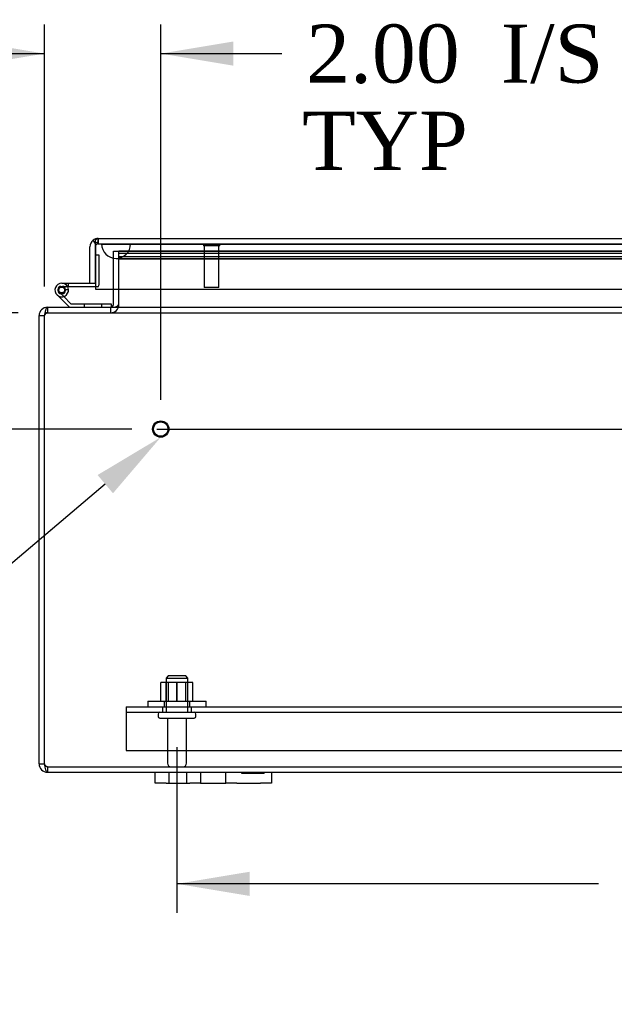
# Model space of a CAD drawing. Header units: inches. Extents: x 1 to 240, y -1 to 159.
# Tile 2 of 26: x 42 to 53, y 15 to 32. Entities that reach past the tile are written whole.
import ezdxf
from ezdxf import colors
from ezdxf.entities.mleader import LeaderData, LeaderLine
from ezdxf.enums import TextEntityAlignment as Align
from ezdxf.lldxf.tags import DXFTag
from ezdxf.math import Vec2, Vec3

# ---------------------------------------------------------------- set-up
doc = ezdxf.new("R2010")
doc.units = ezdxf.units.IN
doc.header["$MEASUREMENT"] = 0
for name, color, linetype in [('COM40681', 7, 'Continuous'), ('COM54746-20', 7, 'Continuous'), ('COM70219', 7, 'Continuous'), ('COM70668-1', 7, 'Continuous'), ('COM71168-1', 7, 'Continuous'), ('Default', 7, 'Continuous'), ('FET07710', 7, 'Continuous'), ('NTS166105', 7, 'Continuous'), ('STD21878', 7, 'Continuous'), ('STD26094', 7, 'Continuous'), ('WAF25059', 7, 'Continuous')]:
    doc.layers.add(name, color=color, linetype=linetype)
doc.styles.add('SEACAD_Times_New_Roman', font='times.ttf')
tags = doc.linetypes.add('CENTER2', pattern=[1.125, 0.75, -0.125, 0.125, -0.125]).pattern_tags.tags
tags[10:11] = [DXFTag(74, 4), DXFTag(75, 0), DXFTag(340, '0'), DXFTag(46, 0.0), DXFTag(50, 0.0), DXFTag(44, 0.0), DXFTag(45, 0.0)]
tags[8:9] = [DXFTag(74, 4), DXFTag(75, 0), DXFTag(340, '0'), DXFTag(46, 0.0), DXFTag(50, 0.0), DXFTag(44, 0.0), DXFTag(45, 0.0)]
tags[6:7] = [DXFTag(74, 4), DXFTag(75, 0), DXFTag(340, '0'), DXFTag(46, 0.0), DXFTag(50, 0.0), DXFTag(44, 0.0), DXFTag(45, 0.0)]
tags[4:5] = [DXFTag(74, 4), DXFTag(75, 0), DXFTag(340, '0'), DXFTag(46, 0.0), DXFTag(50, 0.0), DXFTag(44, 0.0), DXFTag(45, 0.0)]
tags = doc.linetypes.add('HIDDEN2', pattern=[0.1875, 0.125, -0.0625]).pattern_tags.tags
tags[6:7] = [DXFTag(74, 4), DXFTag(75, 0), DXFTag(340, '0'), DXFTag(46, 0.0), DXFTag(50, 0.0), DXFTag(44, 0.0), DXFTag(45, 0.0)]
tags[4:5] = [DXFTag(74, 4), DXFTag(75, 0), DXFTag(340, '0'), DXFTag(46, 0.0), DXFTag(50, 0.0), DXFTag(44, 0.0), DXFTag(45, 0.0)]
doc.dimstyles.new('HAMMOND_(STH_-_240x160)', dxfattribs={"dimtxt": 1, "dimasz": 1.25, "dimexe": 0.5, "dimexo": 0.5, "dimgap": 0.25, "dimtad": 0, "dimtih": 1, "dimtoh": 1, "dimzin": 0, "dimdsep": 46, "dimtxsty": 'SEACAD_Times_New_Roman', "dimblk1": '_SE_FILLED', "dimblk2": '_SE_FILLED', "dimsah": 1, "dimcen": 0.5, "dimadec": 0, "dimazin": 0, "dimtfac": 0.8, "dimtofl": 0, "dimtmove": 0, "dimatfit": 3, "dimfxl": 1, "dimtolj": 1, "dimtzin": 0, "dimarcsym": 0})

# ---------------------------------------------------------------- blocks, each defined once
blk = doc.blocks.new('SEANNOT_GROUP1')
at = {"layer": 'Default', "color": 7, "linetype": 'CENTER2'}
blk.add_line((44.642, 25.022), (82.589, 25.022), dxfattribs=at)
blk = doc.blocks.new('SE5')
at = {"layer": 'COM40681', "color": 7, "linetype": 'HIDDEN2'}
for p, q in [((44.116, 20.244), (83.116, 20.244)), ((44.116, 20.244), (44.116, 20.119)), ((44.741, 20.244), (44.741, 20.149)), ((45.241, 20.149), (45.241, 20.244)), ((44.116, 20.149), (83.116, 20.149)), ((44.116, 20.119), (44.116, 19.494)), ((44.116, 19.494), (83.116, 19.494))]:
    blk.add_line(p, q, dxfattribs=at)
at = {"layer": 'COM54746-20', "color": 7, "linetype": 'Continuous'}
for p, q in [((43.586, 28.02), (43.586, 28.02)), ((43.006, 27.532), (43.491, 27.532)), ((43.586, 27.47), (43.006, 27.47)), ((43.138, 27.117), (42.927, 27.329)), ((43.04, 27.303), (43.164, 27.179)), ((43.06, 27.42), (43.122, 27.426)), ((43.164, 27.179), (43.858, 27.179)), ((43.858, 27.179), (43.858, 27.118))]:
    blk.add_line(p, q, dxfattribs=at)
at = {"layer": 'COM54746-20', "color": 7, "linetype": 'HIDDEN2'}
for p, q in [((43.586, 28.02), (43.648, 28.02)), ((43.648, 28.02), (43.648, 27.495)), ((42.993, 27.477), (43.018, 27.477)), ((43.122, 27.47), (43.122, 27.532)), ((43.623, 27.47), (43.586, 27.47)), ((42.943, 27.402), (42.943, 27.427)), ((42.969, 27.374), (43.04, 27.303)), ((43.018, 27.352), (42.993, 27.352)), ((43.123, 27.415), (43.061, 27.415)), ((43.068, 27.427), (43.068, 27.402)), ((43.393, 27.179), (43.393, 27.117)), ((43.697, 27.117), (43.697, 27.179)), ((43.858, 27.118), (43.858, 27.117))]:
    blk.add_line(p, q, dxfattribs=at)
at = {"layer": 'COM54746-20', "color": 7, "linetype": 'Continuous'}
blk.add_circle((43.006, 27.415), 0.05, dxfattribs=at)
for radius, start, end in [(0.117, 90, 5.2159), (0.055, 90, 5.2159), (0.055, 5.2159, 90), (0.117, 5.2159, 28.0398), (0.117, 227.608, 287.0274)]:
    blk.add_arc((43.006, 27.415), radius, start, end, dxfattribs=at)
at = {"layer": 'COM54746-20', "color": 7, "linetype": 'HIDDEN2'}
for centre, radius, start, end in [((42.993, 27.427), 0.05, 90, 180), ((43.006, 27.415), 0.117, 28.0398, 90), ((43.018, 27.427), 0.05, 0, 90), ((43.623, 27.495), 0.025, 270, 0), ((42.993, 27.402), 0.05, 180, 270), ((43.018, 27.402), 0.05, 270, 0)]:
    blk.add_arc(centre, radius, start, end, dxfattribs=at)
at = {"layer": 'COM70219', "color": 7, "linetype": 'HIDDEN2'}
for p, q in [((43.693, 28.206), (44.192, 28.206)), ((43.693, 28.205), (43.693, 28.206)), ((43.693, 28.205), (44.192, 28.205)), ((43.942, 28.203), (43.693, 28.205)), ((44.191, 28.205), (43.942, 28.203)), ((43.942, 28.203), (44.192, 28.203)), ((44.191, 28.206), (44.191, 28.205)), ((44.192, 28.206), (61.637, 28.206)), ((44.192, 28.205), (61.637, 28.205)), ((44.192, 28.203), (61.637, 28.203)), ((43.942, 27.957), (44.192, 27.957)), ((44.192, 27.957), (61.637, 27.957))]:
    blk.add_line(p, q, dxfattribs=at)
blk.add_arc((43.942, 28.207), 0.25, 180, 0, dxfattribs=at)
at = {"layer": 'COM70668-1', "color": 7, "linetype": 'HIDDEN2'}
for p, q in [((43.896, 28.084), (43.991, 28.084)), ((43.896, 27.427), (43.896, 28.084)), ((43.991, 27.427), (43.991, 28.084)), ((43.991, 27.427), (43.991, 28.084)), ((43.991, 28.084), (62.079, 28.084)), ((62.079, 28.083), (43.991, 28.083)), ((62.079, 28.041), (43.991, 28.041)), ((62.079, 27.988), (43.991, 27.988)), ((62.079, 27.947), (43.991, 27.947)), ((42.759, 27.117), (42.759, 27.022)), ((42.759, 27.117), (42.759, 27.022)), ((43.848, 27.117), (43.848, 27.022)), ((43.848, 27.117), (43.848, 27.022)), ((42.759, 27.022), (42.759, 27.022)), ((42.759, 27.022), (84.472, 27.022)), ((42.759, 19.212), (42.759, 19.117)), ((42.759, 19.212), (84.473, 19.212))]:
    blk.add_line(p, q, dxfattribs=at)
at = {"layer": 'COM70668-1', "color": 7, "linetype": 'Continuous'}
for p, q in [((43.896, 27.165), (43.896, 27.427)), ((43.991, 27.165), (43.991, 27.427)), ((43.991, 27.165), (43.991, 27.427)), ((42.759, 27.117), (42.759, 27.117)), ((42.759, 27.117), (84.472, 27.117)), ((42.616, 26.974), (42.711, 26.974)), ((42.616, 19.26), (42.616, 26.974)), ((42.711, 19.26), (42.711, 26.974)), ((42.711, 19.26), (42.711, 26.974)), ((42.616, 19.26), (42.711, 19.26)), ((42.759, 19.117), (44.616, 19.117)), ((46.616, 19.117), (62.616, 19.117))]:
    blk.add_line(p, q, dxfattribs=at)
for centre, radius, start, end in [((42.759, 26.974), 0.143, 90, 180), ((43.848, 27.165), 0.048, 270, 0), ((42.759, 26.974), 0.048, 155.0466, 180), ((42.759, 19.26), 0.143, 180, 270), ((42.759, 19.26), 0.048, 180, 204.0086)]:
    blk.add_arc(centre, radius, start, end, dxfattribs=at)
at = {"layer": 'COM70668-1', "color": 7, "linetype": 'HIDDEN2'}
for centre, radius, start, end in [((43.848, 27.165), 0.143, 270, 0), ((43.848, 27.165), 0.143, 270, 0), ((42.759, 26.974), 0.048, 90, 155.0466), ((42.759, 19.26), 0.048, 204.0086, 270)]:
    blk.add_arc(centre, radius, start, end, dxfattribs=at)
at = {"layer": 'COM70668-1', "color": 7, "linetype": 'Continuous'}
blk.add_ellipse((43.848, 27.165), major_axis=(0.143, 0), ratio=0.335664, start_param=4.712389, end_param=6.283185, dxfattribs=at)
for points, knots in [([(42.711, 26.974), (42.713, 26.983), (42.715, 26.993), (42.719, 27.011), (42.721, 27.02), (42.725, 27.037), (42.727, 27.046), (42.731, 27.061), (42.733, 27.068), (42.737, 27.082), (42.739, 27.088), (42.743, 27.098), (42.745, 27.102), (42.751, 27.113), (42.755, 27.117), (42.759, 27.117)], [0, 0, 0, 0, 0.125, 0.125, 0.25, 0.25, 0.375, 0.375, 0.5, 0.5, 0.625, 0.625, 0.75, 0.75, 1, 1, 1, 1]), ([(42.759, 19.117), (42.755, 19.117), (42.751, 19.121), (42.743, 19.135), (42.739, 19.146), (42.731, 19.172), (42.727, 19.188), (42.719, 19.223), (42.715, 19.241), (42.711, 19.26)], [0, 0, 0, 0, 0.25, 0.25, 0.5, 0.5, 0.75, 0.75, 1, 1, 1, 1])]:
    blk.add_open_spline(points, degree=3, knots=knots, dxfattribs=at)
at = {"layer": 'COM70668-1', "color": 7, "linetype": 'HIDDEN2'}
for points in [[(42.711, 26.974), (42.715, 26.98), (42.719, 26.986), (42.727, 26.998), (42.731, 27.003), (42.739, 27.012), (42.743, 27.016), (42.751, 27.021), (42.755, 27.022), (42.759, 27.022)], [(42.759, 19.212), (42.755, 19.212), (42.751, 19.213), (42.743, 19.218), (42.739, 19.222), (42.731, 19.23), (42.727, 19.236), (42.719, 19.247), (42.715, 19.254), (42.711, 19.26)]]:
    blk.add_open_spline(points, degree=3, knots=[0, 0, 0, 0, 0.25, 0.25, 0.5, 0.5, 0.75, 0.75, 1, 1, 1, 1], dxfattribs=at)
at = {"layer": 'COM71168-1', "color": 7, "linetype": 'HIDDEN2'}
for p, q in [((43.633, 28.207), (43.633, 28.302)), ((43.634, 28.302), (43.634, 28.207)), ((43.586, 28.159), (43.586, 28.159)), ((43.634, 28.207), (62.348, 28.207))]:
    blk.add_line(p, q, dxfattribs=at)
at = {"layer": 'COM71168-1', "color": 7, "linetype": 'Continuous'}
for p, q in [((43.633, 28.302), (43.633, 28.302)), ((43.633, 28.302), (43.634, 28.302)), ((43.634, 28.302), (62.348, 28.302)), ((43.491, 27.532), (43.491, 28.159)), ((43.585, 28.222), (43.546, 28.272)), ((43.585, 28.222), (43.585, 28.159)), ((43.585, 28.159), (43.586, 28.159)), ((43.586, 28.159), (43.586, 28.272)), ((43.586, 27.532), (43.586, 28.159)), ((43.586, 28.159), (43.586, 27.427)), ((43.491, 27.532), (43.586, 27.532)), ((43.586, 27.427), (62.395, 27.427))]:
    blk.add_line(p, q, dxfattribs=at)
for start, end in [(90.1561, 127.5036), (90, 90.0762), (127.5036, 180)]:
    blk.add_arc((43.634, 28.159), 0.143, start, end, dxfattribs=at)
at = {"layer": 'COM71168-1', "color": 7, "linetype": 'HIDDEN2'}
for start, end in [(90.2269, 180), (90.2269, 180), (90, 90.2269)]:
    blk.add_arc((43.634, 28.159), 0.048, start, end, dxfattribs=at)
for points, knots in [([(43.633, 28.302), (43.633, 28.294), (43.633, 28.286), (43.633, 28.279), (43.633, 28.27), (43.633, 28.262), (43.633, 28.254), (43.633, 28.252), (43.633, 28.249), (43.632, 28.247), (43.632, 28.245), (43.632, 28.244), (43.632, 28.242), (43.632, 28.241), (43.631, 28.239), (43.631, 28.238), (43.631, 28.238), (43.63, 28.237), (43.63, 28.236), (43.63, 28.236), (43.629, 28.235), (43.629, 28.235), (43.627, 28.234), (43.625, 28.233), (43.622, 28.233), (43.618, 28.232), (43.614, 28.231), (43.61, 28.23), (43.606, 28.229), (43.602, 28.228), (43.598, 28.227), (43.594, 28.225), (43.589, 28.224), (43.585, 28.222)], [0, 0, 0, 0, 0.177326, 0.177326, 0.177326, 0.361936, 0.361936, 0.361936, 0.415585, 0.415585, 0.415585, 0.453863, 0.453863, 0.453863, 0.484573, 0.484573, 0.484573, 0.502992, 0.502992, 0.502992, 0.521366, 0.521366, 0.521366, 0.589423, 0.589423, 0.589423, 0.722321, 0.722321, 0.722321, 0.860756, 0.860756, 0.860756, 1, 1, 1, 1]), ([(43.586, 28.222), (43.593, 28.225), (43.6, 28.228), (43.611, 28.231), (43.615, 28.231), (43.621, 28.233), (43.623, 28.233), (43.626, 28.234), (43.627, 28.234), (43.628, 28.235), (43.629, 28.235), (43.631, 28.237), (43.631, 28.238), (43.632, 28.241), (43.632, 28.242), (43.633, 28.246), (43.633, 28.249), (43.633, 28.258), (43.633, 28.263), (43.633, 28.28), (43.633, 28.291), (43.633, 28.302)], [0, 0, 0, 0, 0.25, 0.25, 0.375, 0.375, 0.4375, 0.4375, 0.46875, 0.46875, 0.5, 0.5, 0.53125, 0.53125, 0.5625, 0.5625, 0.625, 0.625, 0.75, 0.75, 1, 1, 1, 1])]:
    blk.add_open_spline(points, degree=3, knots=knots, dxfattribs=at)
at = {"layer": 'COM71168-1', "color": 7, "linetype": 'Continuous'}
blk.add_open_spline([(43.586, 28.272), (43.594, 28.282), (43.602, 28.289), (43.613, 28.297), (43.617, 28.299), (43.625, 28.301), (43.629, 28.302), (43.633, 28.302)], degree=3, knots=[0, 0, 0, 0, 0.5, 0.5, 0.75, 0.75, 1, 1, 1, 1], dxfattribs=at)
at = {"layer": 'FET07710', "color": 7, "linetype": 'Continuous'}
for p, q in [((44.616, 18.93), (44.616, 19.117)), ((44.616, 19.117), (44.803, 19.117)), ((44.803, 19.117), (45.21, 19.117)), ((45.21, 19.117), (45.397, 19.117)), ((45.397, 19.117), (45.615, 19.117)), ((45.397, 19.117), (45.397, 18.93)), ((45.615, 19.117), (45.616, 19.117)), ((45.616, 19.117), (45.834, 19.117)), ((45.834, 18.93), (45.834, 19.117)), ((45.834, 19.117), (46.021, 19.117)), ((46.021, 19.117), (46.428, 19.117)), ((46.428, 19.117), (46.616, 19.117)), ((46.616, 19.117), (46.616, 18.93)), ((44.803, 18.93), (44.616, 18.93)), ((44.803, 18.93), (45.21, 18.93)), ((45.397, 18.93), (45.21, 18.93)), ((45.397, 18.93), (45.615, 18.93)), ((45.615, 18.93), (45.616, 18.93)), ((45.616, 18.93), (45.834, 18.93)), ((46.021, 18.93), (45.834, 18.93)), ((46.021, 18.93), (46.428, 18.93)), ((46.616, 18.93), (46.428, 18.93))]:
    blk.add_line(p, q, dxfattribs=at)
at = {"layer": 'FET07710', "color": 7, "linetype": 'HIDDEN2'}
for p, q in [((44.85, 19.117), (44.85, 18.93)), ((45.162, 18.93), (45.162, 19.117)), ((45.397, 19.117), (45.397, 18.93)), ((45.834, 18.93), (45.834, 19.117)), ((46.105, 19.097), (46.105, 19.117)), ((46.214, 19.097), (46.105, 19.097)), ((46.17, 19.097), (46.17, 19.117)), ((46.214, 19.097), (46.214, 19.117)), ((46.259, 19.097), (46.214, 19.097)), ((46.228, 19.097), (46.228, 19.117)), ((46.259, 19.097), (46.259, 19.117)), ((46.368, 19.097), (46.259, 19.097)), ((46.268, 19.097), (46.268, 19.117)), ((46.328, 19.097), (46.328, 19.117)), ((46.337, 19.097), (46.337, 19.117)), ((46.368, 19.097), (46.368, 19.117)), ((46.491, 19.097), (46.368, 19.097)), ((46.382, 19.097), (46.382, 19.117)), ((46.426, 19.097), (46.426, 19.117)), ((46.491, 19.097), (46.491, 19.117))]:
    blk.add_line(p, q, dxfattribs=at)
at = {"layer": 'NTS166105', "color": 7, "linetype": 'HIDDEN2'}
for p, q in [((44.989, 20.66), (44.714, 20.66)), ((44.714, 20.34), (44.714, 20.66)), ((44.803, 20.34), (44.803, 20.66)), ((44.837, 20.66), (44.837, 20.34)), ((45.264, 20.66), (44.989, 20.66)), ((44.989, 20.34), (44.989, 20.66)), ((44.993, 20.34), (44.993, 20.66)), ((45.144, 20.34), (45.144, 20.66)), ((45.178, 20.34), (45.178, 20.66)), ((45.264, 20.34), (45.264, 20.66))]:
    blk.add_line(p, q, dxfattribs=at)
at = {"layer": 'STD21878', "color": 7, "linetype": 'HIDDEN2'}
for p, q in [((45.445, 28.207), (45.445, 28.176)), ((45.726, 28.176), (45.445, 28.176)), ((45.461, 28.176), (45.461, 27.457)), ((45.711, 27.457), (45.711, 28.176)), ((45.726, 28.176), (45.726, 28.207)), ((45.711, 27.457), (45.461, 27.457))]:
    blk.add_line(p, q, dxfattribs=at)
for radius in [0.141, 0.125]:
    blk.add_circle((44.711, 25.022), radius, dxfattribs=at)
at = {"layer": 'STD26094', "color": 7, "linetype": 'HIDDEN2'}
for p, q in [((44.841, 20.774), (44.803, 20.736)), ((44.803, 20.736), (45.178, 20.736)), ((44.803, 20.736), (44.803, 20.149)), ((45.141, 20.774), (44.841, 20.774)), ((45.178, 20.736), (45.141, 20.774)), ((45.178, 20.149), (45.178, 20.736)), ((44.666, 20.119), (44.666, 20.079)), ((44.696, 20.049), (45.286, 20.049)), ((44.826, 20.049), (44.826, 19.272)), ((45.156, 19.272), (45.156, 20.049)), ((45.316, 20.079), (45.316, 20.119))]:
    blk.add_line(p, q, dxfattribs=at)
for centre, radius, start, end in [((44.696, 20.119), 0.03, 90, 180), ((44.696, 20.079), 0.03, 180, 270), ((45.286, 20.119), 0.03, 0, 90), ((45.286, 20.079), 0.03, 270, 0), ((44.886, 19.272), 0.06, 180, 270), ((45.096, 19.272), 0.06, 270, 0)]:
    blk.add_arc(centre, radius, start, end, dxfattribs=at)
at = {"layer": 'WAF25059', "color": 7, "linetype": 'HIDDEN2'}
for p, q in [((44.491, 20.34), (45.491, 20.34)), ((44.491, 20.34), (44.491, 20.244)), ((44.768, 20.34), (44.768, 20.244)), ((45.213, 20.244), (45.213, 20.34)), ((45.491, 20.244), (45.491, 20.34))]:
    blk.add_line(p, q, dxfattribs=at)
blk = doc.blocks.new('DMBLK4800')
at = {"layer": 'Default', "linetype": 'Continuous'}
for points in [[(37.981, 28.272), (38.189, 27.022), (38.398, 28.272)], [(37.981, 23.772), (38.398, 23.772), (38.189, 25.022)]]:
    blk.add_hatch(color=7, dxfattribs=at).paths.add_polyline_path(points)
at = {"layer": 'Default', "color": 7, "linetype": 'Continuous'}
for p, q in [((38.189, 29.444), (37.689, 29.444)), ((38.189, 29.444), (38.189, 27.022)), ((42.259, 27.022), (37.689, 27.022)), ((44.211, 25.022), (37.689, 25.022)), ((38.189, 25.022), (38.189, 22.522))]:
    blk.add_line(p, q, dxfattribs=at)
at = {"layer": 'Default', "color": 7, "linetype": 'Continuous', "style": 'SEACAD_Times_New_Roman'}
for s, p in [('I/S', (35.61, 29.944)), ('2.00', (32.256, 29.944)), ('TYP', (32.184, 28.444))]:
    blk.add_text(s, height=1, dxfattribs=at).set_placement(p, align=Align.TOP_LEFT)
blk = doc.blocks.new('_SE_FILLED')
at = {"color": 0}
blk.add_line((0, 0), (-1, 0), dxfattribs=at)
blk.add_solid([(0, 0), (-1, -0.1665), (-1, 0.1665), (0, 0)], dxfattribs=at)
blk = doc.blocks.new('DMBLK4801')
at = {"layer": 'Default', "linetype": 'Continuous'}
for points in [[(41.461, 31.69), (41.461, 31.274), (42.711, 31.482)], [(45.961, 31.69), (44.711, 31.482), (45.961, 31.274)]]:
    blk.add_hatch(color=7, dxfattribs=at).paths.add_polyline_path(points)
at = {"layer": 'Default', "color": 7, "linetype": 'Continuous'}
for p, q in [((42.711, 27.474), (42.711, 31.982)), ((44.711, 25.522), (44.711, 31.982)), ((40.211, 31.482), (42.711, 31.482)), ((44.711, 31.482), (46.294, 31.482)), ((46.294, 31.482), (46.794, 31.482))]:
    blk.add_line(p, q, dxfattribs=at)
at = {"layer": 'Default', "color": 7, "linetype": 'Continuous', "style": 'SEACAD_Times_New_Roman'}
for s, p in [('I/S', (50.569, 31.982)), ('2.00', (47.215, 31.982)), ('TYP', (47.144, 30.482))]:
    blk.add_text(s, height=1, dxfattribs=at).set_placement(p, align=Align.TOP_LEFT)
blk = doc.blocks.new('DMBLK4804')
at = {"layer": 'Default', "linetype": 'Continuous'}
for points in [[(46.241, 16.989), (46.241, 17.405), (44.991, 17.197)], [(62.366, 16.989), (63.616, 17.197), (62.366, 17.405)]]:
    blk.add_hatch(color=7, dxfattribs=at).paths.add_polyline_path(points)
at = {"layer": 'Default', "color": 7, "linetype": 'Continuous'}
for p, q in [((44.991, 19.549), (44.991, 16.697)), ((63.616, 19.549), (63.616, 16.697)), ((52.247, 17.197), (44.991, 17.197)), ((63.616, 17.197), (56.359, 17.197))]:
    blk.add_line(p, q, dxfattribs=at)
at = {"layer": 'Default', "color": 7, "linetype": 'Continuous', "style": 'SEACAD_Times_New_Roman'}
blk.add_text('18.63', height=1, dxfattribs=at).set_placement((52.597, 17.697), align=Align.TOP_LEFT)

msp = doc.modelspace()

# ---------------------------------------------------------------- block references
at = {"layer": 'Default'}
for name in ['SE5', 'SEANNOT_GROUP1']:
    msp.add_blockref(name, (0, 0), dxfattribs=at)

# ---------------------------------------------------------------- dimensions: what is measured, and where the dimension line sits
at = {"layer": 'Default', "color": 7, "linetype": 'Continuous'}
dim = msp.add_linear_dim(base=(44.711, 31.482), p1=(42.711, 26.974), p2=(44.711, 25.022), text='\\A1;<> I/S\\PTYP', dimstyle='HAMMOND_(STH_-_240x160)', override={"dimtmove": 1}, dxfattribs=at)
dim.commit()
dim.dimension.update_dxf_attribs({"geometry": 'DMBLK4801', "text_midpoint": (46.794, 31.482), "dimtype": 160})
dim = msp.add_linear_dim(base=(38.189, 25.022), p1=(42.759, 27.022), p2=(44.711, 25.022), angle=90, text='\\A1;<> I/S\\PTYP', dimstyle='HAMMOND_(STH_-_240x160)', override={"dimtmove": 1}, dxfattribs=at)
dim.commit()
dim.dimension.update_dxf_attribs({"geometry": 'DMBLK4800', "text_midpoint": (37.689, 29.444), "dimtype": 160})
dim = msp.add_linear_dim(base=(44.990516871, 17.197010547), p1=(63.615516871, 20.048936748), p2=(44.990516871, 20.048936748), text='\\A1;<>', dimstyle='HAMMOND_(STH_-_240x160)', dxfattribs=at)
dim.commit()
dim.dimension.update_dxf_attribs({"geometry": 'DMBLK4804', "text_midpoint": (54.303016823, 17.197010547), "dimtype": 160})

# ---------------------------------------------------------------- leaders
ml = msp.add_multileader_mtext('Standard', dxfattribs=at)
ml.set_content('{\\pxsm0.9;\\fTimes New Roman|b0||i0||c0|p34;\\W1.;GROUND STUD\\PBODY TYP\\P}', color=7)
ml.set_leader_properties()
ml.build(insert=Vec2(0, 0))
ml.multileader.update_dxf_attribs({"dogleg_length": 0, "arrow_head_size": 1.25})
ctx = ml.context
ctx.base_point, ctx.char_height, ctx.arrow_head_size, ctx.landing_gap_size = Vec3(29.132, 20.499), 1, 1.25, 0.35
ctx.text_align_type = 1
notes = []
notes.append((ctx, [(0, (1, 1, 0), (40.013, 20.909), (-1, 0), 0, [(0, [(44.711, 24.881)], 0, [])])]))
ctx.mtext.insert, ctx.mtext.alignment = Vec3(34.443, 21.42), 2
for ctx, leaders in notes:
    for number, flags, end, landing, length, lines in leaders:
        leader = LeaderData()
        leader.index, (leader.has_last_leader_line, leader.has_dogleg_vector, leader.attachment_direction) = number, flags
        leader.last_leader_point, leader.dogleg_vector, leader.dogleg_length = Vec3(end), Vec3(landing), length
        for number, points, colour, breaks in lines:
            line = LeaderLine()
            line.index, line.vertices, line.color, line.breaks = number, Vec3.list(points), colors.encode_raw_color(colour), breaks
            leader.lines.append(line)
        ctx.leaders.append(leader)

doc.saveas('drawing.dxf')
